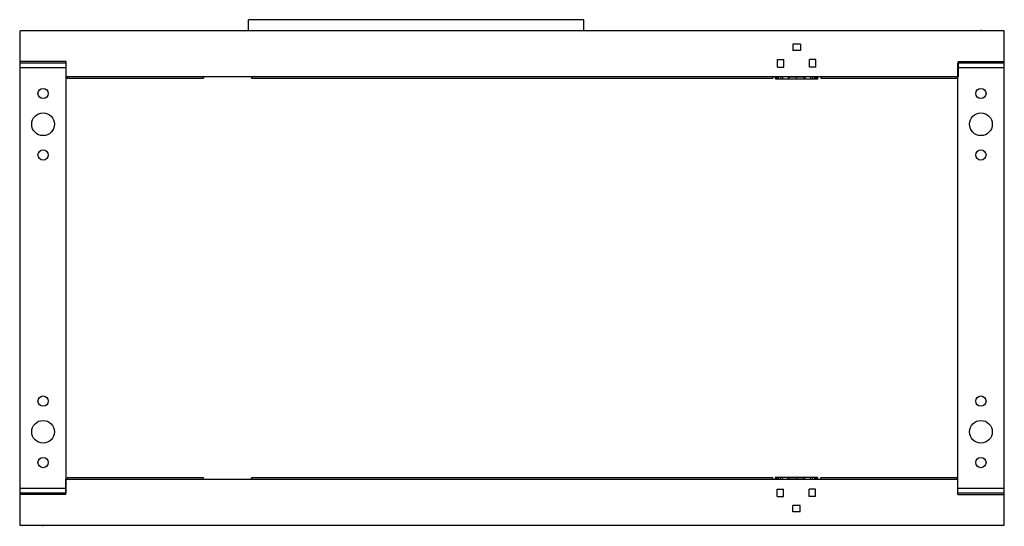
# Model space of a CAD drawing. Header units: millimetres. Extents: x 120 to 920, y 513 to 924.
import ezdxf

# ---------------------------------------------------------------- set-up
doc = ezdxf.new("R2010")
doc.units = ezdxf.units.MM
doc.header["$LTSCALE"] = 93.256787
doc.layers.get('0').update_dxf_attribs({"linetype": 'CONTINUOUS'})
for name, color, linetype in [('INTFCLR_114531', 7, 'CONTINUOUS'), ('INTFCLR_18', 7, 'CONTINUOUS'), ('INTFCLR_91591', 7, 'CONTINUOUS')]:
    doc.layers.add(name, color=color, linetype=linetype)

msp = doc.modelspace()

# ---------------------------------------------------------------- linework, layer by layer
at = {"color": 7}
for p, q in [((305.67, 915.33), (305.67, 924.32)), ((578.17, 924.32), (305.67, 924.32)), ((578.17, 915.33), (578.17, 924.32)), ((119.92, 538.33), (119.92, 915.33)), ((919.92, 915.33), (119.92, 915.33)), ((919.92, 889.33), (919.92, 915.33)), ((157.42, 890.33), (119.92, 890.33)), ((119.92, 889.33), (157.42, 889.33)), ((157.42, 539.33), (157.42, 890.33)), ((882.17, 889.33), (919.92, 889.33)), ((882.17, 538.33), (882.17, 889.33)), ((882.42, 890.33), (919.92, 890.33)), ((882.42, 890.33), (882.42, 877.83)), ((919.67, 513.33), (919.67, 890.33)), ((119.92, 885.33), (157.42, 885.33)), ((882.17, 885.33), (919.67, 885.33)), ((882.42, 877.83), (157.42, 877.83)), ((158.17, 877.83), (158.17, 876.83)), ((158.17, 876.83), (269.17, 876.83)), ((269.17, 877.83), (269.17, 876.83)), ((308.17, 877.83), (308.17, 876.83)), ((308.17, 876.83), (731.67, 876.83)), ((731.67, 877.83), (731.67, 876.83)), ((733.92, 876.33), (733.92, 877.83)), ((733.92, 876.33), (768.42, 876.33)), ((734.92, 877.33), (734.92, 877.83)), ((734.92, 877.33), (736.42, 877.33)), ((736.42, 876.33), (736.42, 877.83)), ((738.34, 876.33), (738.34, 877.83)), ((739.75, 877.83), (739.75, 876.33)), ((744.58, 876.33), (744.58, 877.83)), ((745.17, 876.33), (745.17, 877.83)), ((757.17, 877.58), (745.17, 877.58)), ((751.12, 876.33), (751.12, 877.58)), ((757.17, 876.33), (757.17, 877.83)), ((757.75, 877.83), (757.75, 876.33)), ((762.58, 876.33), (762.58, 877.83)), ((764, 877.83), (764, 876.33)), ((765.92, 876.33), (765.92, 877.83)), ((765.92, 877.33), (767.42, 877.33)), ((767.42, 877.33), (767.42, 877.83)), ((768.42, 876.33), (768.42, 877.83)), ((770.67, 877.83), (770.67, 876.83)), ((770.67, 876.83), (881.67, 876.83)), ((881.67, 877.83), (881.67, 876.83)), ((768.17, 552.33), (733.67, 552.33)), ((733.67, 552.33), (733.67, 550.83)), ((736.17, 552.33), (736.17, 550.83)), ((738.09, 550.83), (738.09, 552.33)), ((739.5, 552.33), (739.5, 550.83)), ((744.33, 550.83), (744.33, 552.33)), ((744.92, 552.33), (744.92, 550.83)), ((750.97, 552.33), (750.97, 551.08)), ((756.92, 552.33), (756.92, 550.83)), ((757.5, 552.33), (757.5, 550.83)), ((762.33, 550.83), (762.33, 552.33)), ((763.75, 552.33), (763.75, 550.83)), ((765.67, 552.33), (765.67, 550.83)), ((768.17, 552.33), (768.17, 550.83)), ((157.17, 538.33), (157.17, 550.83)), ((157.17, 550.83), (882.17, 550.83)), ((158.17, 550.83), (158.17, 551.83)), ((269.17, 551.83), (158.17, 551.83)), ((269.17, 550.83), (269.17, 551.83)), ((308.17, 550.83), (308.17, 551.83)), ((731.67, 551.83), (308.17, 551.83)), ((731.67, 550.83), (731.67, 551.83)), ((736.17, 551.33), (734.67, 551.33)), ((734.67, 551.33), (734.67, 550.83)), ((744.92, 551.08), (756.92, 551.08)), ((767.17, 551.33), (765.67, 551.33)), ((767.17, 551.33), (767.17, 550.83)), ((881.67, 551.83), (770.67, 551.83)), ((770.67, 550.83), (770.67, 551.83)), ((881.67, 550.83), (881.67, 551.83)), ((119.67, 538.33), (119.67, 513.33)), ((157.17, 538.33), (119.67, 538.33)), ((157.42, 543.33), (119.92, 543.33)), ((157.42, 539.33), (119.92, 539.33)), ((919.67, 543.33), (882.17, 543.33)), ((919.92, 539.33), (882.17, 539.33)), ((882.17, 538.33), (919.67, 538.33)), ((919.92, 514.33), (919.92, 539.33)), ((119.67, 513.33), (919.67, 513.33)), ((919.67, 515.83), (919.92, 515.83)), ((919.67, 514.33), (919.92, 514.33))]:
    msp.add_line(p, q, dxfattribs=at)
for centre, radius in [((138.67, 864.33), 4.15), ((900.92, 864.33), 4.15), ((138.67, 839.33), 9.25), ((900.92, 839.33), 9.25), ((138.67, 814.33), 4.15), ((900.92, 814.33), 4.15), ((138.67, 614.33), 4.15), ((900.92, 614.33), 4.15), ((138.67, 589.33), 9.25), ((900.92, 589.33), 9.25), ((138.67, 564.33), 4.15), ((900.92, 564.33), 4.15)]:
    msp.add_circle(centre, radius, dxfattribs=at)
for centre, start, end in [((736.92, 879.33), 256.69169, 270), ((765.42, 879.33), 270, 283.30831), ((736.67, 549.33), 90, 103.3083), ((765.17, 549.33), 76.69165, 90)]:
    msp.add_arc(centre, 3, start, end, dxfattribs=at)
for centre, start_param, end_param in [((734.34, 877.33), -3.141593, -1.570796), ((767.99, 877.33), -4.712389, -3.141593), ((734.09, 551.33), -1.570796, 0), ((767.74, 551.33), 0, 1.570796)]:
    msp.add_ellipse(centre, major_axis=(0, 1), ratio=0.57735, start_param=start_param, end_param=end_param, dxfattribs=at)
at = {"layer": 'INTFCLR_114531', "color": 208, "true_color": 0x37005f}
for p, q in [((138.42, 513.33), (138.42, 512.52)), ((900.92, 512.83), (900.92, 513.33))]:
    msp.add_line(p, q, dxfattribs=at)
at = {"layer": 'INTFCLR_18', "color": 7}
for p, q in [((754.17, 904.33), (748.17, 904.33)), ((748.17, 904.33), (748.17, 899.33)), ((754.17, 904.33), (754.17, 899.33)), ((754.17, 899.33), (748.17, 899.33)), ((735.67, 891.83), (740.67, 891.83)), ((735.67, 885.83), (735.67, 891.83)), ((740.67, 885.83), (740.67, 891.83)), ((766.67, 891.83), (761.67, 891.83)), ((761.67, 885.83), (761.67, 891.83)), ((766.67, 885.83), (766.67, 891.83)), ((735.67, 885.83), (740.67, 885.83)), ((766.67, 885.83), (761.67, 885.83)), ((735.42, 542.83), (740.42, 542.83)), ((735.42, 536.83), (735.42, 542.83)), ((735.42, 536.83), (740.42, 536.83)), ((740.42, 536.83), (740.42, 542.83)), ((766.42, 542.83), (761.42, 542.83)), ((761.42, 536.83), (761.42, 542.83)), ((766.42, 536.83), (761.42, 536.83)), ((766.42, 536.83), (766.42, 542.83)), ((753.92, 529.33), (747.92, 529.33)), ((747.92, 524.33), (747.92, 529.33)), ((753.92, 524.33), (753.92, 529.33)), ((753.92, 524.33), (747.92, 524.33))]:
    msp.add_line(p, q, dxfattribs=at)
at = {"layer": 'INTFCLR_91591', "color": 208, "true_color": 0x37005f}
for p, q in [((138.67, 915.83), (138.67, 915.33)), ((901.17, 915.33), (901.17, 916.14))]:
    msp.add_line(p, q, dxfattribs=at)

doc.saveas('drawing.dxf')
